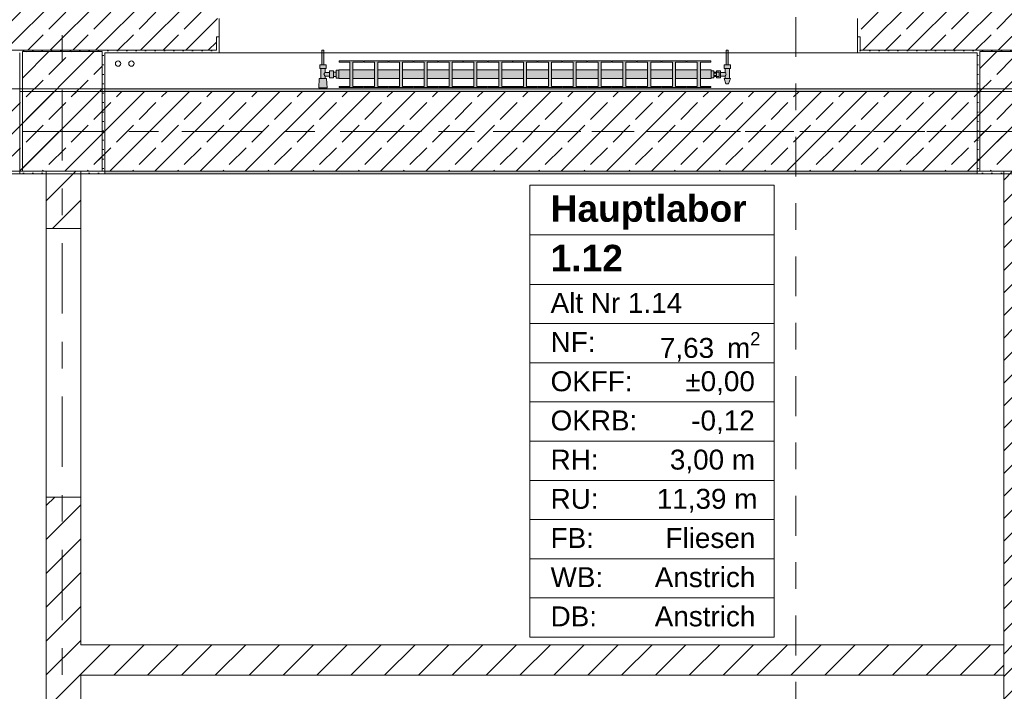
# Model space of a CAD drawing. Header units: metres. Extents: x -3.6 to 84.5, y -11 to 16.8.
# Tile 54 of 256: x 7.6 to 11.3, y 11 to 13.6. Entities that reach past the tile are written whole.
import ezdxf

# ---------------------------------------------------------------- set-up
doc = ezdxf.new("R2010")
doc.units = ezdxf.units.M
doc.header["$MEASUREMENT"] = 0
for name, pattern in [('Achse', [0.2, 0.1, -0.05, 0, -0.05]), ('Schnittlinie', [0.3, 0.15, -0.075, 0, -0.075]), ('Strichlinie doppelt', [0.546806, 0.264583, -0.105833, 0.070556, -0.105833]), ('Wipeout_Contour', [1, 0, -1])]:
    doc.linetypes.add(name, pattern=pattern)
for name, color, linetype in [('201a - Marker.Schnitt - optisch Grundriss', 7, 'Continuous'), ('401 - Zone.Raum_ Raumbegrenzung_ Whg.', 7, 'Continuous'), ('451 - Universal.Achsen Raster', 7, 'Continuous'), ('604 - Struktur.Wand Aussen', 7, 'Continuous'), ('605 - Struktur.Wand Innen', 7, 'Continuous'), ('607 - Struktur.Stütze', 7, 'Continuous'), ('608 - Struktur.Träger', 7, 'Continuous'), ('801 - HKLSE.Heizung_ Klima_ Lüftung', 7, 'Continuous')]:
    doc.layers.add(name, color=color, linetype=linetype)
doc.styles.add('ERSTELLTER_STIL_1', font='txt')
doc.styles.add('ERSTELLTER_STIL_2', font='txt')
pattern_1 = [(45, (0, 0), (-0.0848528, 0.0848528), []), (45, (-0.04243, 0.04243), (-0.0848528, 0.0848528), [0.09, -0.03])]
pattern_2 = [(45, (0, 0), (-0.01767767, 0.01767767), [0, -0.025])]
pattern_3 = [(45, (0, 0), (-0.0636396, 0.0636396), [])]

msp = doc.modelspace()

# ---------------------------------------------------------------- hatches: boundary and pattern name
at = {"layer": '604 - Struktur.Wand Aussen', "linetype": 'Continuous', "lineweight": 0, "true_color": 0x000000}
h = msp.add_hatch(dxfattribs=at)
h.set_pattern_fill('Beton__Stahlbeton_0001', color=18, style=0, pattern_type=2)
h.set_pattern_definition(pattern_1)
h.paths.add_polyline_path([(7.12, 13.505), (7.13, 13.505), (7.13, 13.455), (8.31, 13.455), (8.31, 13.505), (8.32, 13.505), (8.32, 13.575), (8.31, 13.575), (8.28, 13.575), (8.28, 13.695), (7.16, 13.695), (7.16, 13.575), (7.13, 13.575), (7.12, 13.575)])
h = msp.add_hatch(dxfattribs=at)
h.set_pattern_fill('Beton__Stahlbeton_0001', color=18, style=0, pattern_type=2)
h.set_pattern_definition(pattern_1)
h.paths.add_polyline_path([(10.72, 13.575), (10.72, 13.505), (10.73, 13.505), (10.73, 13.455), (12.07, 13.455), (12.07, 13.565), (12.08, 13.565), (12.08, 13.645), (12.07, 13.645), (12.01, 13.645), (12.01, 13.695), (10.76, 13.695), (10.76, 13.575), (10.73, 13.575)])
h = msp.add_hatch(dxfattribs=at)
h.set_pattern_fill('Gips_0001', color=18, style=0, pattern_type=2)
h.set_pattern_definition(pattern_2)
h.paths.add_polyline_path([(8.31, 13.445), (8.32, 13.445), (8.32, 13.505), (8.31, 13.505)])
h = msp.add_hatch(dxfattribs=at)
h.set_pattern_fill('Gips_0001', color=18, style=0, pattern_type=2)
h.set_pattern_definition(pattern_2)
h.paths.add_polyline_path([(10.73, 13.445), (10.73, 13.505), (10.72, 13.505), (10.72, 13.445)])
h = msp.add_hatch(dxfattribs=at)
h.set_pattern_fill('Gips_0001', color=18, style=0, pattern_type=2)
h.set_pattern_definition(pattern_2)
h.paths.add_polyline_path([(7.89, 13.455), (7.89, 13.445), (8.31, 13.445), (8.31, 13.455)])
h = msp.add_hatch(dxfattribs=at)
h.set_pattern_fill('Gips_0001', color=18, style=0, pattern_type=2)
h.set_pattern_definition(pattern_2)
h.paths.add_polyline_path([(10.73, 13.445), (11.17, 13.445), (11.17, 13.455), (10.73, 13.455)])
at = {"layer": '605 - Struktur.Wand Innen', "linetype": 'Continuous', "lineweight": 0, "true_color": 0x000000}
h = msp.add_hatch(dxfattribs=at)
h.set_pattern_fill('Beton__Stahlbeton_0001', color=18, style=0, pattern_type=2)
h.set_pattern_definition(pattern_1)
h.paths.add_polyline_path([(11.41, 13), (11.27, 13), (11.27, 8.5), (11.41, 8.5)])
at = {"layer": '607 - Struktur.Stütze', "linetype": 'Continuous', "lineweight": 0, "true_color": 0x000000}
h = msp.add_hatch(dxfattribs=at)
h.set_pattern_fill('Gips_0001', color=18, style=0, pattern_type=2)
h.set_pattern_definition(pattern_2)
h.paths.add_polyline_path([(7.57, 13.445), (7.58, 13.445), (7.58, 13.45), (7.88, 13.45), (7.88, 13.445), (7.89, 13.445), (7.89, 13.455), (7.57, 13.455)])
h = msp.add_hatch(dxfattribs=at)
h.set_pattern_fill('Gips_0001', color=18, style=0, pattern_type=2)
h.set_pattern_definition(pattern_2)
h.paths.add_polyline_path([(7.57, 13.445), (7.57, 12.99), (7.67, 12.99), (7.67, 13), (7.58, 13), (7.58, 13.445)])
h = msp.add_hatch(dxfattribs=at)
h.set_pattern_fill('Beton__Stahlbeton_0001', color=18, style=0, pattern_type=2)
h.set_pattern_definition(pattern_1)
h.paths.add_polyline_path([(7.58, 13), (7.88, 13), (7.88, 13.45), (7.58, 13.45)])
h = msp.add_hatch(dxfattribs=at)
h.set_pattern_fill('Gips_0001', color=18, style=0, pattern_type=2)
h.set_pattern_definition(pattern_2)
h.paths.add_polyline_path([(7.88, 13), (7.8, 13), (7.8, 12.99), (7.89, 12.99), (7.89, 13.445), (7.88, 13.445)])
h = msp.add_hatch(dxfattribs=at)
h.set_pattern_fill('Gips_0001', color=18, style=0, pattern_type=2)
h.set_pattern_definition(pattern_2)
h.paths.add_polyline_path([(11.17, 13.455), (11.17, 13.445), (11.18, 13.445), (11.18, 13.45), (11.48, 13.45), (11.48, 13.445), (11.49, 13.445), (11.49, 13.455)])
h = msp.add_hatch(dxfattribs=at)
h.set_pattern_fill('Gips_0001', color=18, style=0, pattern_type=2)
h.set_pattern_definition(pattern_2)
h.paths.add_polyline_path([(11.18, 13.445), (11.17, 13.445), (11.17, 12.99), (11.27, 12.99), (11.27, 13), (11.18, 13)])
h = msp.add_hatch(dxfattribs=at)
h.set_pattern_fill('Beton__Stahlbeton_0001', color=18, style=0, pattern_type=2)
h.set_pattern_definition(pattern_1)
h.paths.add_polyline_path([(11.18, 13), (11.48, 13), (11.48, 13.45), (11.18, 13.45)])
at = {"layer": '608 - Struktur.Träger', "linetype": 'Continuous', "lineweight": 0, "true_color": 0x000000}
h = msp.add_hatch(dxfattribs=at)
h.set_pattern_fill('Gips_0001', color=18, style=0, pattern_type=2)
h.set_pattern_definition(pattern_2)
h.paths.add_polyline_path([(11.17, 13.31), (7.89, 13.31), (7.89, 13.3), (11.17, 13.3)])
h = msp.add_hatch(dxfattribs=at)
h.set_pattern_fill('Gips_0001', color=18, style=0, pattern_type=2)
h.set_pattern_definition(pattern_2)
h.paths.add_polyline_path([(7.89, 13), (7.89, 12.99), (11.17, 12.99), (11.17, 13)])
at = {"layer": '801 - HKLSE.Heizung_ Klima_ Lüftung', "linetype": 'Continuous', "lineweight": 0, "true_color": 0x3a3a3a}
for points in [[(8.77, 13.3503), (8.77, 13.3797), (8.76, 13.3797), (8.76, 13.373), (8.75, 13.373), (8.75, 13.378), (8.735, 13.378), (8.735, 13.372), (8.718, 13.372), (8.718, 13.386), (8.722, 13.386), (8.722, 13.4), (8.714, 13.4), (8.714, 13.455), (8.706, 13.455), (8.706, 13.4), (8.698, 13.4), (8.698, 13.386), (8.702, 13.386), (8.702, 13.349), (8.696, 13.349), (8.694, 13.314), (8.726, 13.314), (8.724, 13.349), (8.718, 13.349), (8.718, 13.358), (8.735, 13.358), (8.735, 13.352), (8.75, 13.352), (8.75, 13.357), (8.76, 13.357), (8.76, 13.3503)], [(10.17, 13.352), (10.18, 13.352), (10.18, 13.357), (10.19, 13.357), (10.19, 13.352), (10.205, 13.352), (10.205, 13.358), (10.222, 13.358), (10.222, 13.349), (10.218, 13.349), (10.225, 13.329), (10.235, 13.329), (10.242, 13.349), (10.238, 13.349), (10.238, 13.386), (10.242, 13.386), (10.242, 13.4), (10.234, 13.4), (10.234, 13.455), (10.226, 13.455), (10.226, 13.4), (10.218, 13.4), (10.218, 13.386), (10.222, 13.386), (10.222, 13.372), (10.205, 13.372), (10.205, 13.378), (10.19, 13.378), (10.19, 13.373), (10.18, 13.373), (10.18, 13.378), (10.17, 13.378)], [(8.77, 13.3817), (8.77, 13.3483), (8.8108, 13.3483), (8.8108, 13.3192), (8.7712, 13.3192), (8.7712, 13.315), (8.8622, 13.315), (8.8622, 13.3192), (8.8225, 13.3192), (8.8225, 13.3483), (8.9042, 13.3483), (8.9042, 13.3192), (8.8645, 13.3192), (8.8645, 13.315), (8.9555, 13.315), (8.9555, 13.3192), (8.9158, 13.3192), (8.9158, 13.3483), (8.9975, 13.3483), (8.9975, 13.3192), (8.9578, 13.3192), (8.9578, 13.315), (9.0488, 13.315), (9.0488, 13.3192), (9.0092, 13.3192), (9.0092, 13.3483), (9.0908, 13.3483), (9.0908, 13.3192), (9.0512, 13.3192), (9.0512, 13.315), (9.1422, 13.315), (9.1422, 13.3192), (9.1025, 13.3192), (9.1025, 13.3483), (9.1842, 13.3483), (9.1842, 13.3192), (9.1445, 13.3192), (9.1445, 13.315), (9.2355, 13.315), (9.2355, 13.3192), (9.1958, 13.3192), (9.1958, 13.3483), (9.2775, 13.3483), (9.2775, 13.3192), (9.2378, 13.3192), (9.2378, 13.315), (9.3288, 13.315), (9.3288, 13.3192), (9.2892, 13.3192), (9.2892, 13.3483), (9.3708, 13.3483), (9.3708, 13.3192), (9.3312, 13.3192), (9.3312, 13.315), (9.4222, 13.315), (9.4222, 13.3192), (9.3825, 13.3192), (9.3825, 13.3483), (9.4642, 13.3483), (9.4642, 13.3192), (9.4245, 13.3192), (9.4245, 13.315), (9.5155, 13.315), (9.5155, 13.3192), (9.4758, 13.3192), (9.4758, 13.3483), (9.5575, 13.3483), (9.5575, 13.3192), (9.5178, 13.3192), (9.5178, 13.315), (9.6088, 13.315), (9.6088, 13.3192), (9.5692, 13.3192), (9.5692, 13.3483), (9.6508, 13.3483), (9.6508, 13.3192), (9.6112, 13.3192), (9.6112, 13.315), (9.7022, 13.315), (9.7022, 13.3192), (9.6625, 13.3192), (9.6625, 13.3483), (9.7442, 13.3483), (9.7442, 13.3192), (9.7045, 13.3192), (9.7045, 13.315), (9.7955, 13.315), (9.7955, 13.3192), (9.7558, 13.3192), (9.7558, 13.3483), (9.8375, 13.3483), (9.8375, 13.3192), (9.7978, 13.3192), (9.7978, 13.315), (9.8888, 13.315), (9.8888, 13.3192), (9.8492, 13.3192), (9.8492, 13.3483), (9.9308, 13.3483), (9.9308, 13.3192), (9.8912, 13.3192), (9.8912, 13.315), (9.9822, 13.315), (9.9822, 13.3192), (9.9425, 13.3192), (9.9425, 13.3483), (10.0242, 13.3483), (10.0242, 13.3192), (9.9845, 13.3192), (9.9845, 13.315), (10.0755, 13.315), (10.0755, 13.3192), (10.0358, 13.3192), (10.0358, 13.3483), (10.1175, 13.3483), (10.1175, 13.3192), (10.0778, 13.3192), (10.0778, 13.315), (10.1688, 13.315), (10.1688, 13.3192), (10.1292, 13.3192), (10.1292, 13.3483), (10.17, 13.3483), (10.17, 13.3817), (10.1292, 13.3817), (10.1292, 13.4108), (10.1688, 13.4108), (10.1688, 13.415), (10.0778, 13.415), (10.0778, 13.4108), (10.1175, 13.4108), (10.1175, 13.3817), (10.0358, 13.3817), (10.0358, 13.4108), (10.0755, 13.4108), (10.0755, 13.415), (9.9845, 13.415), (9.9845, 13.4108), (10.0242, 13.4108), (10.0242, 13.3817), (9.9425, 13.3817), (9.9425, 13.4108), (9.9822, 13.4108), (9.9822, 13.415), (9.8912, 13.415), (9.8912, 13.4108), (9.9308, 13.4108), (9.9308, 13.3817), (9.8492, 13.3817), (9.8492, 13.4108), (9.8888, 13.4108), (9.8888, 13.415), (9.7978, 13.415), (9.7978, 13.4108), (9.8375, 13.4108), (9.8375, 13.3817), (9.7558, 13.3817), (9.7558, 13.4108), (9.7955, 13.4108), (9.7955, 13.415), (9.7045, 13.415), (9.7045, 13.4108), (9.7442, 13.4108), (9.7442, 13.3817), (9.6625, 13.3817), (9.6625, 13.4108), (9.7022, 13.4108), (9.7022, 13.415), (9.6112, 13.415), (9.6112, 13.4108), (9.6508, 13.4108), (9.6508, 13.3817), (9.5692, 13.3817), (9.5692, 13.4108), (9.6088, 13.4108), (9.6088, 13.415), (9.5178, 13.415), (9.5178, 13.4108), (9.5575, 13.4108), (9.5575, 13.3817), (9.4758, 13.3817), (9.4758, 13.4108), (9.5155, 13.4108), (9.5155, 13.415), (9.4245, 13.415), (9.4245, 13.4108), (9.4642, 13.4108), (9.4642, 13.3817), (9.3825, 13.3817), (9.3825, 13.4108), (9.4222, 13.4108), (9.4222, 13.415), (9.3312, 13.415), (9.3312, 13.4108), (9.3708, 13.4108), (9.3708, 13.3817), (9.2892, 13.3817), (9.2892, 13.4108), (9.3288, 13.4108), (9.3288, 13.415), (9.2378, 13.415), (9.2378, 13.4108), (9.2775, 13.4108), (9.2775, 13.3817), (9.1958, 13.3817), (9.1958, 13.4108), (9.2355, 13.4108), (9.2355, 13.415), (9.1445, 13.415), (9.1445, 13.4108), (9.1842, 13.4108), (9.1842, 13.3817), (9.1025, 13.3817), (9.1025, 13.4108), (9.1422, 13.4108), (9.1422, 13.415), (9.0512, 13.415), (9.0512, 13.4108), (9.0908, 13.4108), (9.0908, 13.3817), (9.0092, 13.3817), (9.0092, 13.4108), (9.0488, 13.4108), (9.0488, 13.415), (8.9578, 13.415), (8.9578, 13.4108), (8.9975, 13.4108), (8.9975, 13.3817), (8.9158, 13.3817), (8.9158, 13.4108), (8.9555, 13.4108), (8.9555, 13.415), (8.8645, 13.415), (8.8645, 13.4108), (8.9042, 13.4108), (8.9042, 13.3817), (8.8225, 13.3817), (8.8225, 13.4108), (8.8622, 13.4108), (8.8622, 13.415), (8.7712, 13.415), (8.7712, 13.4108), (8.8108, 13.4108), (8.8108, 13.3817)]]:
    msp.add_hatch(color=250, dxfattribs=at).paths.add_polyline_path(points)

# ---------------------------------------------------------------- linework, layer by layer
at = {"layer": '401 - Zone.Raum_ Raumbegrenzung_ Whg.', "color": 7, "linetype": 'Continuous', "lineweight": 9}
for p, q in [((10.407, 12.9478), (9.4873, 12.9478)), ((9.4873, 12.9478), (9.4873, 11.2487)), ((9.4873, 12.9478), (10.407, 12.9478)), ((9.4873, 12.7612), (9.4873, 12.9478)), ((10.407, 11.2487), (10.407, 12.9478)), ((10.407, 12.9478), (10.407, 12.7612)), ((10.407, 12.7612), (9.4873, 12.7612)), ((9.4873, 12.7612), (10.407, 12.7612)), ((9.4873, 12.5746), (9.4873, 12.7612)), ((10.407, 12.7612), (10.407, 12.5746)), ((10.407, 12.5746), (9.4873, 12.5746)), ((9.4873, 12.5746), (10.407, 12.5746)), ((9.4873, 12.4273), (9.4873, 12.5746)), ((10.407, 12.5746), (10.407, 12.4273)), ((10.407, 12.4273), (9.4873, 12.4273)), ((9.4873, 12.4273), (10.407, 12.4273)), ((9.4873, 12.28), (9.4873, 12.4273)), ((10.407, 12.4273), (10.407, 12.28)), ((10.407, 12.28), (9.4873, 12.28)), ((9.4873, 12.28), (10.407, 12.28)), ((9.4873, 12.1327), (9.4873, 12.28)), ((10.407, 12.28), (10.407, 12.1327)), ((10.407, 12.1327), (9.4873, 12.1327)), ((9.4873, 12.1327), (10.407, 12.1327)), ((9.4873, 11.9853), (9.4873, 12.1327)), ((10.407, 12.1327), (10.407, 11.9853)), ((10.407, 11.9853), (9.4873, 11.9853)), ((9.4873, 11.9853), (10.407, 11.9853)), ((9.4873, 11.838), (9.4873, 11.9853)), ((10.407, 11.9853), (10.407, 11.838)), ((10.407, 11.838), (9.4873, 11.838)), ((9.4873, 11.838), (10.407, 11.838)), ((9.4873, 11.6907), (9.4873, 11.838)), ((10.407, 11.838), (10.407, 11.6907)), ((10.407, 11.6907), (9.4873, 11.6907)), ((9.4873, 11.6907), (10.407, 11.6907)), ((9.4873, 11.5434), (9.4873, 11.6907)), ((10.407, 11.6907), (10.407, 11.5434)), ((10.407, 11.5434), (9.4873, 11.5434)), ((9.4873, 11.5434), (10.407, 11.5434)), ((9.4873, 11.3961), (9.4873, 11.5434)), ((10.407, 11.5434), (10.407, 11.3961)), ((10.407, 11.3961), (9.4873, 11.3961)), ((9.4873, 11.3961), (10.407, 11.3961)), ((9.4873, 11.2487), (9.4873, 11.3961)), ((10.407, 11.3961), (10.407, 11.2487)), ((9.4873, 11.2487), (10.407, 11.2487)), ((10.407, 11.2487), (9.4873, 11.2487))]:
    msp.add_line(p, q, dxfattribs=at)
at = {"layer": '451 - Universal.Achsen Raster', "color": 160, "linetype": 'Strichlinie doppelt', "lineweight": 9, "true_color": 0x3232ff}
msp.add_line((64.935, 13.15), (-3.175, 13.15), dxfattribs=at)
at = {"layer": '604 - Struktur.Wand Aussen', "color": 7, "linetype": 'Continuous', "lineweight": 13}
for p, q in [((8.32, 13.575), (8.32, 13.505)), ((10.72, 13.575), (10.72, 13.505)), ((8.31, 13.455), (8.31, 13.505)), ((10.73, 13.455), (10.73, 13.505)), ((7.13, 13.455), (8.31, 13.455)), ((8.32, 13.445), (10.72, 13.445)), ((10.73, 13.455), (12.07, 13.455))]:
    msp.add_line(p, q, dxfattribs=at)
at = {"layer": '604 - Struktur.Wand Aussen', "color": 7, "linetype": 'Continuous', "lineweight": 5}
for p, q in [((8.31, 13.505), (8.32, 13.505)), ((8.32, 13.505), (8.32, 13.455)), ((10.72, 13.505), (10.72, 13.455)), ((10.73, 13.505), (10.72, 13.505)), ((8.31, 13.445), (8.32, 13.445)), ((8.32, 13.455), (8.32, 13.445)), ((10.72, 13.455), (10.72, 13.445)), ((10.73, 13.445), (10.72, 13.445))]:
    msp.add_line(p, q, dxfattribs=at)
at = {"layer": '604 - Struktur.Wand Aussen', "color": 7, "linetype": 'Continuous', "lineweight": 5, "flags": 128}
for points in [[(7.89, 13.445), (8.31, 13.445)], [(10.73, 13.445), (11.17, 13.445)]]:
    msp.add_lwpolyline(points, dxfattribs=at)
at = {"layer": '605 - Struktur.Wand Innen', "color": 7, "linetype": 'Continuous', "lineweight": 18, "flags": 128}
msp.add_lwpolyline([(11.27, 13), (11.27, 8.5)], dxfattribs=at)
at = {"layer": '607 - Struktur.Stütze', "color": 7, "linetype": 'Continuous', "lineweight": 5, "flags": 128}
for points in [[(7.57, 13.445), (7.57, 12.99), (7.67, 12.99)], [(7.8, 12.99), (7.89, 12.99), (7.89, 13.445)], [(11.17, 13.445), (11.17, 12.99), (11.27, 12.99)]]:
    msp.add_lwpolyline(points, dxfattribs=at)
at = {"layer": '607 - Struktur.Stütze', "color": 7, "linetype": 'Continuous', "lineweight": 13, "flags": 128}
for points in [[(7.58, 13), (7.88, 13), (7.88, 13.45), (7.58, 13.45)], [(11.18, 13), (11.48, 13), (11.48, 13.45), (11.18, 13.45)]]:
    msp.add_lwpolyline(points, close=True, dxfattribs=at)
at = {"layer": '608 - Struktur.Träger', "color": 7, "linetype": 'Continuous', "lineweight": 13}
for p, q in [((0.38, 13.31), (11.48, 13.31)), ((7.89, 13.3), (7.57, 13.3)), ((11.17, 13.3), (7.89, 13.3)), ((11.48, 13.3), (11.17, 13.3))]:
    msp.add_line(p, q, dxfattribs=at)
at = {"layer": '608 - Struktur.Träger', "color": 7, "linetype": 'Continuous', "lineweight": 5}
for p, q in [((7.89, 13.31), (7.89, 13.3)), ((11.17, 13.31), (7.89, 13.31)), ((11.17, 13.31), (11.17, 13.3)), ((7.89, 13), (7.89, 12.99)), ((11.17, 13), (11.17, 12.99)), ((11.17, 12.99), (7.89, 12.99))]:
    msp.add_line(p, q, dxfattribs=at)
at = {"layer": '608 - Struktur.Träger', "color": 7, "linetype": 'Achse', "lineweight": 9}
msp.add_line((0.38, 13.15), (11.48, 13.15), dxfattribs=at)
at = {"layer": '801 - HKLSE.Heizung_ Klima_ Lüftung', "color": 7, "linetype": 'Continuous', "lineweight": 5, "true_color": 0xebebeb}
for p, q in [((8.7072, 13.455), (8.706, 13.455)), ((8.706, 13.455), (8.706, 13.4)), ((8.71, 13.455), (8.7072, 13.455)), ((8.7128, 13.455), (8.71, 13.455)), ((8.714, 13.455), (8.7128, 13.455)), ((8.714, 13.455), (8.714, 13.4)), ((10.226, 13.455), (10.2272, 13.455)), ((10.226, 13.455), (10.226, 13.4)), ((10.2272, 13.455), (10.23, 13.455)), ((10.23, 13.455), (10.2328, 13.455)), ((10.2328, 13.455), (10.234, 13.455)), ((10.234, 13.455), (10.234, 13.4)), ((8.7712, 13.415), (8.7712, 13.4108)), ((8.8622, 13.415), (8.7712, 13.415)), ((8.7712, 13.415), (8.7712, 13.4108)), ((8.7712, 13.4108), (8.8108, 13.4108)), ((8.8108, 13.4108), (8.8108, 13.3192)), ((8.8225, 13.3192), (8.8225, 13.4108)), ((8.8225, 13.4108), (8.8622, 13.4108)), ((8.8622, 13.4108), (8.8622, 13.415)), ((8.8645, 13.415), (8.8645, 13.4108)), ((8.9555, 13.415), (8.8645, 13.415)), ((8.8645, 13.415), (8.8645, 13.4108)), ((8.8645, 13.4108), (8.9042, 13.4108)), ((8.9042, 13.4108), (8.9042, 13.3192)), ((8.9158, 13.3192), (8.9158, 13.4108)), ((8.9158, 13.4108), (8.9555, 13.4108)), ((8.9555, 13.4108), (8.9555, 13.415)), ((8.9555, 13.4108), (8.9555, 13.415)), ((9.0488, 13.415), (8.9578, 13.415)), ((8.9578, 13.415), (8.9578, 13.4108)), ((8.9578, 13.4108), (8.9975, 13.4108)), ((8.9975, 13.4108), (8.9975, 13.3192)), ((9.0092, 13.3192), (9.0092, 13.4108)), ((9.0092, 13.4108), (9.0488, 13.4108)), ((9.0488, 13.4108), (9.0488, 13.415)), ((9.0488, 13.4108), (9.0488, 13.415)), ((9.1422, 13.415), (9.0512, 13.415)), ((9.0512, 13.415), (9.0512, 13.4108)), ((9.0512, 13.4108), (9.0908, 13.4108)), ((9.0908, 13.4108), (9.0908, 13.3192)), ((9.1025, 13.3192), (9.1025, 13.4108)), ((9.1025, 13.4108), (9.1422, 13.4108)), ((9.1422, 13.4108), (9.1422, 13.415)), ((9.1445, 13.415), (9.1445, 13.4108)), ((9.2355, 13.415), (9.1445, 13.415)), ((9.1445, 13.415), (9.1445, 13.4108)), ((9.1445, 13.4108), (9.1842, 13.4108)), ((9.1842, 13.4108), (9.1842, 13.3192)), ((9.1958, 13.3192), (9.1958, 13.4108)), ((9.1958, 13.4108), (9.2355, 13.4108)), ((9.2355, 13.4108), (9.2355, 13.415)), ((9.2355, 13.4108), (9.2355, 13.415)), ((9.3288, 13.415), (9.2378, 13.415)), ((9.2378, 13.415), (9.2378, 13.4108)), ((9.2378, 13.4108), (9.2775, 13.4108)), ((9.2775, 13.4108), (9.2775, 13.3192)), ((9.2892, 13.3192), (9.2892, 13.4108)), ((9.2892, 13.4108), (9.3288, 13.4108)), ((9.3288, 13.4108), (9.3288, 13.415)), ((9.3312, 13.415), (9.3312, 13.4108)), ((9.4222, 13.415), (9.3312, 13.415)), ((9.3312, 13.415), (9.3312, 13.4108)), ((9.3312, 13.4108), (9.3708, 13.4108)), ((9.3708, 13.4108), (9.3708, 13.3192)), ((9.3825, 13.3192), (9.3825, 13.4108)), ((9.3825, 13.4108), (9.4222, 13.4108)), ((9.4222, 13.4108), (9.4222, 13.415)), ((9.5155, 13.415), (9.4245, 13.415)), ((9.4245, 13.415), (9.4245, 13.4108)), ((9.4245, 13.4108), (9.4642, 13.4108)), ((9.4642, 13.4108), (9.4642, 13.3192)), ((9.4758, 13.3192), (9.4758, 13.4108)), ((9.4758, 13.4108), (9.5155, 13.4108)), ((9.5155, 13.4108), (9.5155, 13.415)), ((9.5155, 13.4108), (9.5155, 13.415)), ((9.6088, 13.415), (9.5178, 13.415)), ((9.5178, 13.415), (9.5178, 13.4108)), ((9.5178, 13.4108), (9.5575, 13.4108)), ((9.5575, 13.4108), (9.5575, 13.3192)), ((9.5692, 13.3192), (9.5692, 13.4108)), ((9.5692, 13.4108), (9.6088, 13.4108)), ((9.6088, 13.4108), (9.6088, 13.415)), ((9.6088, 13.4108), (9.6088, 13.415)), ((9.6112, 13.415), (9.6112, 13.4108)), ((9.7022, 13.415), (9.6112, 13.415)), ((9.6112, 13.415), (9.6112, 13.4108)), ((9.6112, 13.4108), (9.6508, 13.4108)), ((9.6508, 13.4108), (9.6508, 13.3192)), ((9.6625, 13.3192), (9.6625, 13.4108)), ((9.6625, 13.4108), (9.7022, 13.4108)), ((9.7022, 13.4108), (9.7022, 13.415)), ((9.7955, 13.415), (9.7045, 13.415)), ((9.7045, 13.415), (9.7045, 13.4108)), ((9.7045, 13.4108), (9.7442, 13.4108)), ((9.7442, 13.4108), (9.7442, 13.3192)), ((9.7558, 13.3192), (9.7558, 13.4108)), ((9.7558, 13.4108), (9.7955, 13.4108)), ((9.7955, 13.4108), (9.7955, 13.415)), ((9.8888, 13.415), (9.7978, 13.415)), ((9.7978, 13.415), (9.7978, 13.4108)), ((9.7978, 13.4108), (9.8375, 13.4108)), ((9.8375, 13.4108), (9.8375, 13.3192)), ((9.8492, 13.3192), (9.8492, 13.4108)), ((9.8492, 13.4108), (9.8888, 13.4108)), ((9.8888, 13.4108), (9.8888, 13.415)), ((9.8888, 13.4108), (9.8888, 13.415)), ((9.8912, 13.415), (9.8912, 13.4108)), ((9.9822, 13.415), (9.8912, 13.415)), ((9.8912, 13.415), (9.8912, 13.4108)), ((9.8912, 13.4108), (9.9308, 13.4108)), ((9.9308, 13.4108), (9.9308, 13.3192)), ((9.9425, 13.3192), (9.9425, 13.4108)), ((9.9425, 13.4108), (9.9822, 13.4108)), ((9.9822, 13.4108), (9.9822, 13.415)), ((9.9845, 13.415), (9.9845, 13.4108)), ((10.0755, 13.415), (9.9845, 13.415)), ((9.9845, 13.415), (9.9845, 13.4108)), ((9.9845, 13.4108), (10.0242, 13.4108)), ((10.0242, 13.4108), (10.0242, 13.3192)), ((10.0358, 13.3192), (10.0358, 13.4108)), ((10.0358, 13.4108), (10.0755, 13.4108)), ((10.0755, 13.4108), (10.0755, 13.415)), ((10.0755, 13.4108), (10.0755, 13.415)), ((10.0778, 13.415), (10.0778, 13.4108)), ((10.1688, 13.415), (10.0778, 13.415)), ((10.0778, 13.415), (10.0778, 13.4108)), ((10.0778, 13.4108), (10.1175, 13.4108)), ((10.1175, 13.4108), (10.1175, 13.3192)), ((10.1292, 13.3192), (10.1292, 13.4108)), ((10.1292, 13.4108), (10.1688, 13.4108)), ((10.1688, 13.4108), (10.1688, 13.415)), ((8.704, 13.4), (8.698, 13.4)), ((8.698, 13.4), (8.698, 13.386)), ((8.704, 13.386), (8.698, 13.386)), ((8.702, 13.386), (8.702, 13.349)), ((8.716, 13.4), (8.704, 13.4)), ((8.716, 13.386), (8.704, 13.386)), ((8.7072, 13.4), (8.706, 13.4)), ((8.71, 13.4), (8.7072, 13.4)), ((8.7128, 13.4), (8.71, 13.4)), ((8.714, 13.4), (8.7128, 13.4)), ((8.7153, 13.3679), (8.7139, 13.365)), ((8.7139, 13.365), (8.7153, 13.3621)), ((8.7163, 13.3699), (8.7158, 13.3689)), ((8.722, 13.4), (8.716, 13.4)), ((8.722, 13.386), (8.716, 13.386)), ((8.718, 13.372), (8.7163, 13.3699)), ((8.718, 13.386), (8.718, 13.372)), ((8.718, 13.372), (8.735, 13.372)), ((8.722, 13.4), (8.722, 13.386)), ((8.735, 13.378), (8.735, 13.3715)), ((8.735, 13.378), (8.75, 13.378)), ((8.735, 13.3715), (8.735, 13.3585)), ((8.75, 13.378), (8.75, 13.3715)), ((8.75, 13.373), (8.76, 13.373)), ((8.75, 13.3715), (8.75, 13.3585)), ((8.76, 13.3797), (8.76, 13.365)), ((8.76, 13.3797), (8.77, 13.3797)), ((8.76, 13.3797), (8.76, 13.365)), ((8.76, 13.3797), (8.77, 13.3797)), ((8.76, 13.373), (8.76, 13.3707)), ((8.76, 13.3707), (8.76, 13.365)), ((8.76, 13.365), (8.76, 13.3503)), ((8.76, 13.365), (8.76, 13.3503)), ((8.76, 13.365), (8.76, 13.3593)), ((8.77, 13.3817), (8.77, 13.3768)), ((8.77, 13.3817), (8.8108, 13.3817)), ((8.77, 13.3768), (8.77, 13.365)), ((8.77, 13.365), (8.77, 13.3532)), ((8.8225, 13.3817), (8.9042, 13.3817)), ((8.9158, 13.3817), (8.9975, 13.3817)), ((9.0092, 13.3817), (9.0908, 13.3817)), ((9.1025, 13.3817), (9.1842, 13.3817)), ((9.1958, 13.3817), (9.2775, 13.3817)), ((9.2892, 13.3817), (9.3708, 13.3817)), ((9.3825, 13.3817), (9.4642, 13.3817)), ((9.4758, 13.3817), (9.5575, 13.3817)), ((9.5692, 13.3817), (9.6508, 13.3817)), ((9.6625, 13.3817), (9.7442, 13.3817)), ((9.7558, 13.3817), (9.8375, 13.3817)), ((9.8492, 13.3817), (9.9308, 13.3817)), ((9.9425, 13.3817), (10.0242, 13.3817)), ((10.0358, 13.3817), (10.1175, 13.3817)), ((10.1292, 13.3817), (10.17, 13.3817)), ((10.17, 13.3817), (10.17, 13.3768)), ((10.17, 13.378), (10.18, 13.378)), ((10.17, 13.3768), (10.17, 13.365)), ((10.17, 13.365), (10.17, 13.3532)), ((10.18, 13.378), (10.18, 13.365)), ((10.19, 13.373), (10.18, 13.373)), ((10.18, 13.3693), (10.19, 13.3693)), ((10.18, 13.365), (10.18, 13.352)), ((10.19, 13.373), (10.19, 13.378)), ((10.19, 13.378), (10.19, 13.3715)), ((10.205, 13.378), (10.19, 13.378)), ((10.19, 13.373), (10.19, 13.3707)), ((10.19, 13.373), (10.2, 13.373)), ((10.19, 13.373), (10.19, 13.3707)), ((10.19, 13.3715), (10.19, 13.3693)), ((10.19, 13.3707), (10.19, 13.365)), ((10.19, 13.3707), (10.19, 13.3693)), ((10.19, 13.3693), (10.19, 13.365)), ((10.19, 13.365), (10.19, 13.3607)), ((10.19, 13.365), (10.19, 13.3593)), ((10.2, 13.373), (10.2, 13.3707)), ((10.2, 13.3707), (10.2, 13.365)), ((10.2, 13.365), (10.2, 13.3593)), ((10.205, 13.378), (10.205, 13.3715)), ((10.222, 13.372), (10.205, 13.372)), ((10.205, 13.3715), (10.205, 13.3585)), ((10.218, 13.4), (10.224, 13.4)), ((10.218, 13.4), (10.218, 13.386)), ((10.218, 13.386), (10.224, 13.386)), ((10.222, 13.386), (10.222, 13.372)), ((10.222, 13.372), (10.2237, 13.3699)), ((10.2237, 13.3699), (10.2242, 13.3689)), ((10.224, 13.4), (10.236, 13.4)), ((10.224, 13.386), (10.236, 13.386)), ((10.2247, 13.3679), (10.2261, 13.365)), ((10.2261, 13.365), (10.2247, 13.3621)), ((10.226, 13.4), (10.2272, 13.4)), ((10.2272, 13.4), (10.23, 13.4)), ((10.23, 13.4), (10.2328, 13.4)), ((10.2328, 13.4), (10.234, 13.4)), ((10.236, 13.4), (10.242, 13.4)), ((10.236, 13.386), (10.242, 13.386)), ((10.238, 13.386), (10.238, 13.349)), ((10.242, 13.4), (10.242, 13.386)), ((8.696, 13.349), (8.694, 13.314)), ((8.7001, 13.349), (8.696, 13.349)), ((8.71, 13.349), (8.7001, 13.349)), ((8.7199, 13.349), (8.71, 13.349)), ((8.7158, 13.3611), (8.7163, 13.3601)), ((8.7163, 13.3601), (8.718, 13.358)), ((8.718, 13.358), (8.718, 13.349)), ((8.718, 13.358), (8.735, 13.358)), ((8.724, 13.349), (8.7199, 13.349)), ((8.724, 13.349), (8.726, 13.314)), ((8.735, 13.3585), (8.735, 13.352)), ((8.735, 13.352), (8.75, 13.352)), ((8.75, 13.3585), (8.75, 13.352)), ((8.75, 13.357), (8.76, 13.357)), ((8.76, 13.3593), (8.76, 13.357)), ((8.76, 13.3503), (8.77, 13.3503)), ((8.76, 13.3503), (8.77, 13.3503)), ((8.76, 13.3503), (8.77, 13.3503)), ((8.76, 13.3503), (8.77, 13.3503)), ((8.77, 13.3532), (8.77, 13.3483)), ((8.77, 13.3483), (8.8108, 13.3483)), ((8.8225, 13.3483), (8.9042, 13.3483)), ((8.9158, 13.3483), (8.9975, 13.3483)), ((9.0092, 13.3483), (9.0908, 13.3483)), ((9.1025, 13.3483), (9.1842, 13.3483)), ((9.1958, 13.3483), (9.2775, 13.3483)), ((9.2892, 13.3483), (9.3708, 13.3483)), ((9.3825, 13.3483), (9.4642, 13.3483)), ((9.4758, 13.3483), (9.5575, 13.3483)), ((9.5692, 13.3483), (9.6508, 13.3483)), ((9.6625, 13.3483), (9.7442, 13.3483)), ((9.7558, 13.3483), (9.8375, 13.3483)), ((9.8492, 13.3483), (9.9308, 13.3483)), ((9.9425, 13.3483), (10.0242, 13.3483)), ((10.0358, 13.3483), (10.1175, 13.3483)), ((10.1292, 13.3483), (10.17, 13.3483)), ((10.17, 13.3532), (10.17, 13.3483)), ((10.17, 13.352), (10.18, 13.352)), ((10.17, 13.352), (10.18, 13.352)), ((10.17, 13.352), (10.18, 13.352)), ((10.17, 13.352), (10.18, 13.352)), ((10.18, 13.3607), (10.19, 13.3607)), ((10.19, 13.357), (10.18, 13.357)), ((10.19, 13.3607), (10.19, 13.3585)), ((10.19, 13.3607), (10.19, 13.3593)), ((10.19, 13.3593), (10.19, 13.357)), ((10.19, 13.3593), (10.19, 13.357)), ((10.19, 13.3585), (10.19, 13.352)), ((10.19, 13.357), (10.2, 13.357)), ((10.19, 13.352), (10.19, 13.357)), ((10.205, 13.352), (10.19, 13.352)), ((10.2, 13.3593), (10.2, 13.357)), ((10.205, 13.3585), (10.205, 13.352)), ((10.222, 13.358), (10.205, 13.358)), ((10.218, 13.349), (10.2215, 13.349)), ((10.218, 13.349), (10.225, 13.329)), ((10.2215, 13.349), (10.23, 13.349)), ((10.2237, 13.3601), (10.222, 13.358)), ((10.222, 13.358), (10.222, 13.349)), ((10.2242, 13.3611), (10.2237, 13.3601)), ((10.225, 13.329), (10.2265, 13.329)), ((10.2265, 13.329), (10.23, 13.329)), ((10.23, 13.349), (10.2385, 13.349)), ((10.23, 13.329), (10.2335, 13.329)), ((10.2335, 13.329), (10.235, 13.329)), ((10.242, 13.349), (10.235, 13.329)), ((10.2385, 13.349), (10.242, 13.349)), ((8.6987, 13.314), (8.694, 13.314)), ((8.694, 13.314), (8.6987, 13.314)), ((8.71, 13.314), (8.6987, 13.314)), ((8.6987, 13.314), (8.71, 13.314)), ((8.7213, 13.314), (8.71, 13.314)), ((8.71, 13.314), (8.7213, 13.314)), ((8.7213, 13.314), (8.726, 13.314)), ((8.726, 13.314), (8.7213, 13.314)), ((8.7712, 13.3192), (8.7712, 13.315)), ((8.8108, 13.3192), (8.7712, 13.3192)), ((8.7712, 13.3192), (8.7712, 13.315)), ((8.7712, 13.315), (8.8622, 13.315)), ((8.7712, 13.315), (8.8622, 13.315)), ((8.8622, 13.3192), (8.8225, 13.3192)), ((8.8622, 13.315), (8.8622, 13.3192)), ((8.8645, 13.3192), (8.8645, 13.315)), ((8.9042, 13.3192), (8.8645, 13.3192)), ((8.8645, 13.3192), (8.8645, 13.315)), ((8.8645, 13.315), (8.9555, 13.315)), ((8.8645, 13.315), (8.9555, 13.315)), ((8.9555, 13.3192), (8.9158, 13.3192)), ((8.9555, 13.315), (8.9555, 13.3192)), ((8.9555, 13.315), (8.9555, 13.3192)), ((8.9975, 13.3192), (8.9578, 13.3192)), ((8.9578, 13.3192), (8.9578, 13.315)), ((8.9578, 13.315), (9.0488, 13.315)), ((8.9578, 13.315), (9.0488, 13.315)), ((9.0488, 13.3192), (9.0092, 13.3192)), ((9.0488, 13.315), (9.0488, 13.3192)), ((9.0488, 13.315), (9.0488, 13.3192)), ((9.0908, 13.3192), (9.0512, 13.3192)), ((9.0512, 13.3192), (9.0512, 13.315)), ((9.0512, 13.315), (9.1422, 13.315)), ((9.0512, 13.315), (9.1422, 13.315)), ((9.1422, 13.3192), (9.1025, 13.3192)), ((9.1422, 13.315), (9.1422, 13.3192)), ((9.1445, 13.3192), (9.1445, 13.315)), ((9.1842, 13.3192), (9.1445, 13.3192)), ((9.1445, 13.3192), (9.1445, 13.315)), ((9.1445, 13.315), (9.2355, 13.315)), ((9.1445, 13.315), (9.2355, 13.315)), ((9.2355, 13.3192), (9.1958, 13.3192)), ((9.2355, 13.315), (9.2355, 13.3192)), ((9.2355, 13.315), (9.2355, 13.3192)), ((9.2775, 13.3192), (9.2378, 13.3192)), ((9.2378, 13.3192), (9.2378, 13.315)), ((9.2378, 13.315), (9.3288, 13.315)), ((9.2378, 13.315), (9.3288, 13.315)), ((9.3288, 13.3192), (9.2892, 13.3192)), ((9.3288, 13.315), (9.3288, 13.3192)), ((9.3312, 13.3192), (9.3312, 13.315)), ((9.3708, 13.3192), (9.3312, 13.3192)), ((9.3312, 13.3192), (9.3312, 13.315)), ((9.3312, 13.315), (9.4222, 13.315)), ((9.3312, 13.315), (9.4222, 13.315)), ((9.4222, 13.3192), (9.3825, 13.3192)), ((9.4222, 13.315), (9.4222, 13.3192)), ((9.4642, 13.3192), (9.4245, 13.3192)), ((9.4245, 13.3192), (9.4245, 13.315)), ((9.4245, 13.315), (9.5155, 13.315)), ((9.4245, 13.315), (9.5155, 13.315)), ((9.5155, 13.3192), (9.4758, 13.3192)), ((9.5155, 13.315), (9.5155, 13.3192)), ((9.5155, 13.315), (9.5155, 13.3192)), ((9.5575, 13.3192), (9.5178, 13.3192)), ((9.5178, 13.3192), (9.5178, 13.315)), ((9.5178, 13.315), (9.6088, 13.315)), ((9.5178, 13.315), (9.6088, 13.315)), ((9.6088, 13.3192), (9.5692, 13.3192)), ((9.6088, 13.315), (9.6088, 13.3192)), ((9.6088, 13.315), (9.6088, 13.3192)), ((9.6112, 13.3192), (9.6112, 13.315)), ((9.6508, 13.3192), (9.6112, 13.3192)), ((9.6112, 13.3192), (9.6112, 13.315)), ((9.6112, 13.315), (9.7022, 13.315)), ((9.6112, 13.315), (9.7022, 13.315)), ((9.7022, 13.3192), (9.6625, 13.3192)), ((9.7022, 13.315), (9.7022, 13.3192)), ((9.7442, 13.3192), (9.7045, 13.3192)), ((9.7045, 13.3192), (9.7045, 13.315)), ((9.7045, 13.315), (9.7955, 13.315)), ((9.7045, 13.315), (9.7955, 13.315)), ((9.7955, 13.3192), (9.7558, 13.3192)), ((9.7955, 13.315), (9.7955, 13.3192)), ((9.8375, 13.3192), (9.7978, 13.3192)), ((9.7978, 13.3192), (9.7978, 13.315)), ((9.7978, 13.315), (9.8888, 13.315)), ((9.7978, 13.315), (9.8888, 13.315)), ((9.8888, 13.3192), (9.8492, 13.3192)), ((9.8888, 13.315), (9.8888, 13.3192)), ((9.8888, 13.315), (9.8888, 13.3192)), ((9.8912, 13.3192), (9.8912, 13.315)), ((9.9308, 13.3192), (9.8912, 13.3192)), ((9.8912, 13.3192), (9.8912, 13.315)), ((9.8912, 13.315), (9.9822, 13.315)), ((9.8912, 13.315), (9.9822, 13.315)), ((9.9822, 13.3192), (9.9425, 13.3192)), ((9.9822, 13.315), (9.9822, 13.3192)), ((9.9845, 13.3192), (9.9845, 13.315)), ((10.0242, 13.3192), (9.9845, 13.3192)), ((9.9845, 13.3192), (9.9845, 13.315)), ((9.9845, 13.315), (10.0755, 13.315)), ((9.9845, 13.315), (10.0755, 13.315)), ((10.0755, 13.3192), (10.0358, 13.3192)), ((10.0755, 13.315), (10.0755, 13.3192)), ((10.0755, 13.315), (10.0755, 13.3192)), ((10.0778, 13.3192), (10.0778, 13.315)), ((10.1175, 13.3192), (10.0778, 13.3192)), ((10.0778, 13.3192), (10.0778, 13.315)), ((10.0778, 13.315), (10.1688, 13.315)), ((10.0778, 13.315), (10.1688, 13.315)), ((10.1688, 13.3192), (10.1292, 13.3192)), ((10.1688, 13.315), (10.1688, 13.3192))]:
    msp.add_line(p, q, dxfattribs=at)
at = {"layer": '801 - HKLSE.Heizung_ Klima_ Lüftung', "color": 7, "linetype": 'Continuous', "lineweight": 5}
for centre in [(7.94, 13.405), (7.99, 13.405)]:
    msp.add_circle(centre, 0.01, dxfattribs=at)

# ---------------------------------------------------------------- texts
at = {"layer": '401 - Zone.Raum_ Raumbegrenzung_ Whg.', "color": 7, "lineweight": 9, "attachment_point": 1}
for s, insert, char_height, style in [('\\A1;{\\pqj;\\pt0;\\fArial|b1|i0|c0|p38;}', (10.3284, 12.9331), 0.1, 'ERSTELLTER_STIL_1'), ('\\A1;{\\pqj;\\pt0;\\fArial|b1|i0|c0|p38;Hauptlabor }', (9.5659, 12.9102), 0.1, 'ERSTELLTER_STIL_1'), ('\\A1;{\\pqj;\\pt0;\\fArial|b1|i0|c0|p38;}', (10.3284, 12.7465), 0.1, 'ERSTELLTER_STIL_1'), ('\\A1;{\\pql;\\pt0;\\fArial|b1|i0|c0|p38;1.12}', (9.5659, 12.7236), 0.1, 'ERSTELLTER_STIL_1'), ('\\A1;{\\pqj;\\pt0;\\fArial|b0|i0|c0|p38;}', (10.3284, 12.5599), 0.075, 'ERSTELLTER_STIL_2'), ('\\A1;{\\pqj;\\pt0;\\fArial|b0|i0|c0|p38;Alt Nr 1.14}', (9.5659, 12.5427), 0.075, 'ERSTELLTER_STIL_2'), ('\\A1;{\\pqj;\\pt0;\\fArial|b0|i0|c0|p38;NF: }', (9.5659, 12.3954), 0.075, 'ERSTELLTER_STIL_2'), ('\\A1;{\\pql;\\pt0,0.05;\\fArial|b0|i0|c0|p38;7,63\\fArial|b0|i0|c0|p38;\\A1{\\H.66x;\\S^  ;}\\fArial|b0|i0|c0|p38; m\\fArial|b0|i0|c0|p38;\\A1{\\H.66x;\\S2^  ;}}', (9.9768, 12.3954), 0.075, 'ERSTELLTER_STIL_2'), ('\\A1;{\\pqj;\\pt0;\\fArial|b0|i0|c0|p38;OKFF: }', (9.5659, 12.2481), 0.075, 'ERSTELLTER_STIL_2'), ('\\A1;{\\pqj;\\pt0;\\fArial|b0|i0|c0|p38;±0,00}', (10.0726, 12.2481), 0.075, 'ERSTELLTER_STIL_2'), ('\\A1;{\\pqj;\\pt0;\\fArial|b0|i0|c0|p38;OKRB: }', (9.5659, 12.1008), 0.075, 'ERSTELLTER_STIL_2'), ('\\A1;{\\pqj;\\pt0;\\fArial|b0|i0|c0|p38;-0,12}', (10.0946, 12.1008), 0.075, 'ERSTELLTER_STIL_2'), ('\\A1;{\\pqj;\\pt0;\\fArial|b0|i0|c0|p38;RH: }', (9.5659, 11.9535), 0.075, 'ERSTELLTER_STIL_2'), ('\\A1;{\\pqj;\\pt0;\\fArial|b0|i0|c0|p38;3,00 m}', (10.0144, 11.9535), 0.075, 'ERSTELLTER_STIL_2'), ('\\A1;{\\pqj;\\pt0;\\fArial|b0|i0|c0|p38;RU: }', (9.5659, 11.8061), 0.075, 'ERSTELLTER_STIL_2'), ('\\A1;{\\pqj;\\pt0;\\fArial|b0|i0|c0|p38;11,39 m}', (9.965, 11.8061), 0.075, 'ERSTELLTER_STIL_2'), ('\\A1;{\\pqj;\\pt0;\\fArial|b0|i0|c0|p38;Fliesen}', (9.9979, 11.6588), 0.075, 'ERSTELLTER_STIL_2'), ('\\A1;{\\pqj;\\pt0;\\fArial|b0|i0|c0|p38;FB: }', (9.5659, 11.6588), 0.075, 'ERSTELLTER_STIL_2'), ('\\A1;{\\pqj;\\pt0;\\fArial|b0|i0|c0|p38;Anstrich}', (9.9574, 11.5115), 0.075, 'ERSTELLTER_STIL_2'), ('\\A1;{\\pqj;\\pt0;\\fArial|b0|i0|c0|p38;WB: }', (9.5659, 11.5115), 0.075, 'ERSTELLTER_STIL_2'), ('\\A1;{\\pqj;\\pt0;\\fArial|b0|i0|c0|p38;Anstrich}', (9.9574, 11.3642), 0.075, 'ERSTELLTER_STIL_2'), ('\\A1;{\\pqj;\\pt0;\\fArial|b0|i0|c0|p38;DB: }', (9.5659, 11.3642), 0.075, 'ERSTELLTER_STIL_2')]:
    msp.add_mtext(s, dxfattribs=dict(at, insert=insert, char_height=char_height, style=style))

# ---------------------------------------------------------------- wipeouts: each hides what was drawn before it
at = {"color": 254, "linetype": 'Wipeout_Contour', "lineweight": 0, "ltscale": 51.072813}
msp.add_wipeout([(7.67, 11.775), (7.67, 8.5), (7.8, 8.5), (7.8, 11.775)], dxfattribs=at).dxf.layer = '605 - Struktur.Wand Innen'

# ---------------------------------------------------------------- next in the draw order: hatches: boundary and pattern name
at = {"layer": '605 - Struktur.Wand Innen', "linetype": 'Continuous', "lineweight": 0, "true_color": 0x000000}
h = msp.add_hatch(dxfattribs=at)
h.set_pattern_fill('MW_Ziegel_0001', color=18, style=0, pattern_type=2)
h.set_pattern_definition(pattern_3)
h.paths.add_polyline_path([(7.67, 11.775), (7.67, 8.5), (7.8, 8.5), (7.8, 11.775)])

# ---------------------------------------------------------------- next in the draw order: linework, layer by layer
at = {"layer": '605 - Struktur.Wand Innen', "color": 7, "linetype": 'Continuous', "lineweight": 18}
msp.add_line((7.67, 11.775), (7.8, 11.775), dxfattribs=at)
at = {"layer": '605 - Struktur.Wand Innen', "color": 7, "linetype": 'Continuous', "lineweight": 18, "flags": 128}
for points in [[(7.67, 11.775), (7.67, 8.5)], [(7.8, 11.22), (7.8, 11.775)], [(7.8, 8.5), (7.8, 11.1055)]]:
    msp.add_lwpolyline(points, dxfattribs=at)

# ---------------------------------------------------------------- next in the draw order: wipeouts: each hides what was drawn before it
at = {"color": 254, "linetype": 'Wipeout_Contour', "lineweight": 0, "ltscale": 60.163331}
msp.add_wipeout([(7.8, 13), (7.67, 13), (7.67, 12.785), (7.8, 12.785)], dxfattribs=at).dxf.layer = '605 - Struktur.Wand Innen'

# ---------------------------------------------------------------- next in the draw order: hatches: boundary and pattern name
at = {"layer": '605 - Struktur.Wand Innen', "linetype": 'Continuous', "lineweight": 0, "true_color": 0x000000}
h = msp.add_hatch(dxfattribs=at)
h.set_pattern_fill('MW_Ziegel_0001', color=18, style=0, pattern_type=2)
h.set_pattern_definition(pattern_3)
h.paths.add_polyline_path([(7.8, 13), (7.67, 13), (7.67, 12.785), (7.8, 12.785)])
at = {"layer": '608 - Struktur.Träger', "linetype": 'Continuous', "lineweight": 0, "true_color": 0x000000}
h = msp.add_hatch(dxfattribs=at)
h.set_pattern_fill('Beton__Stahlbeton_0001', color=18, style=0, pattern_type=2)
h.set_pattern_definition(pattern_1)
h.paths.add_polyline_path([(0.38, 13), (0.69, 13), (3.97, 13), (4.29, 13), (7.57, 13), (7.89, 13), (11.17, 13), (11.48, 13), (11.48, 13.3), (11.17, 13.3), (7.89, 13.3), (7.57, 13.3), (4.29, 13.3), (3.97, 13.3), (0.69, 13.3), (0.38, 13.3)])

# ---------------------------------------------------------------- next in the draw order: linework, layer by layer
at = {"layer": '451 - Universal.Achsen Raster', "color": 160, "linetype": 'Strichlinie doppelt', "lineweight": 9, "true_color": 0x3232ff}
msp.add_line((7.73, -10.585), (7.73, 16.355), dxfattribs=at)
at = {"layer": '605 - Struktur.Wand Innen', "color": 7, "linetype": 'Continuous', "lineweight": 18}
msp.add_line((7.67, 12.785), (7.8, 12.785), dxfattribs=at)
at = {"layer": '605 - Struktur.Wand Innen', "color": 7, "linetype": 'Continuous', "lineweight": 13}
for p, q in [((7.67, 12.785), (7.67, 11.775)), ((7.8, 11.775), (7.8, 12.785))]:
    msp.add_line(p, q, dxfattribs=at)
at = {"layer": '605 - Struktur.Wand Innen', "color": 7, "linetype": 'Continuous', "lineweight": 18, "flags": 128}
for points in [[(7.67, 13), (7.67, 12.785)], [(7.8, 12.785), (7.8, 13)]]:
    msp.add_lwpolyline(points, dxfattribs=at)
at = {"layer": '608 - Struktur.Träger', "color": 7, "linetype": 'Continuous', "lineweight": 13}
msp.add_line((0.38, 12.99), (11.48, 12.99), dxfattribs=at)
at = {"layer": '608 - Struktur.Träger', "color": 7, "linetype": 'Continuous', "lineweight": 13, "flags": 128}
msp.add_lwpolyline([(11.48, 13), (11.17, 13), (7.89, 13), (7.57, 13), (4.29, 13), (3.97, 13), (0.69, 13), (0.38, 13)], dxfattribs=at)

# ---------------------------------------------------------------- next in the draw order: wipeouts: each hides what was drawn before it
at = {"color": 254, "linetype": 'Wipeout_Contour', "lineweight": 0, "ltscale": 58.875505}
msp.add_wipeout([(7.8, 11.1055), (11.27, 11.1055), (11.27, 11.22), (7.8, 11.22)], dxfattribs=at).dxf.layer = '605 - Struktur.Wand Innen'

# ---------------------------------------------------------------- next in the draw order: hatches: boundary and pattern name
at = {"layer": '605 - Struktur.Wand Innen', "linetype": 'Continuous', "lineweight": 0, "true_color": 0x000000}
h = msp.add_hatch(dxfattribs=at)
h.set_pattern_fill('MW_Ziegel_0001', color=18, style=0, pattern_type=2)
h.set_pattern_definition(pattern_3)
h.paths.add_polyline_path([(7.8, 11.1055), (11.27, 11.1055), (11.27, 11.22), (7.8, 11.22)])

# ---------------------------------------------------------------- next in the draw order: linework, layer by layer
at = {"layer": '201a - Marker.Schnitt - optisch Grundriss', "color": 7, "linetype": 'Schnittlinie', "lineweight": 13}
msp.add_line((10.488, 14.48), (10.488, -0.78), dxfattribs=at)
at = {"layer": '605 - Struktur.Wand Innen', "color": 7, "linetype": 'Continuous', "lineweight": 13, "flags": 128}
for points in [[(11.27, 11.22), (7.8, 11.22)], [(11.27, 11.1055), (11.27, 11.22)], [(7.8, 11.1055), (11.27, 11.1055)]]:
    msp.add_lwpolyline(points, dxfattribs=at)

doc.saveas('drawing.dxf')
